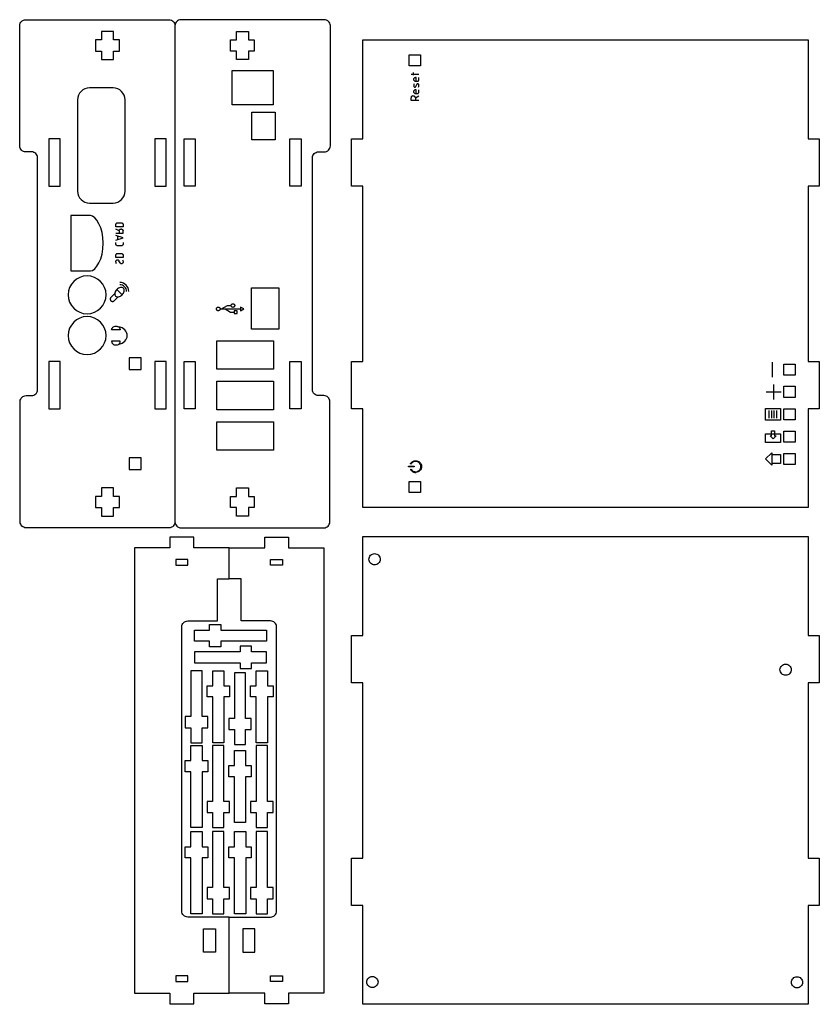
# Model space of a CAD drawing. Extents: x -7.8 to 0.6, y -5.4 to 5.
import ezdxf

# ---------------------------------------------------------------- set-up
doc = ezdxf.new("R2010")
doc.units = 0
doc.layers.add('LAYER_1', color=7, linetype='CONTINUOUS')

msp = doc.modelspace()

# ---------------------------------------------------------------- linework, layer by layer
at = {"layer": 'LAYER_1'}
for points in [[(-6.167, -0.281), (-6.168, -0.293), (-6.172, -0.305), (-6.178, -0.316), (-6.185, -0.325), (-6.195, -0.332), (-6.205, -0.338), (-6.217, -0.342), (-6.229, -0.343), (-7.738, -0.343), (-7.75, -0.342), (-7.762, -0.338), (-7.773, -0.332), (-7.782, -0.325), (-7.79, -0.316), (-7.795, -0.305), (-7.799, -0.293), (-7.8, -0.281), (-7.8, 0.989), (-7.799, 1.002), (-7.795, 1.014), (-7.79, 1.024), (-7.782, 1.033), (-7.773, 1.041), (-7.762, 1.047), (-7.75, 1.05), (-7.738, 1.052), (-7.68, 1.052), (-7.667, 1.053), (-7.655, 1.057), (-7.645, 1.062), (-7.636, 1.07), (-7.628, 1.079), (-7.622, 1.09), (-7.619, 1.102), (-7.617, 1.114), (-7.617, 3.562), (-7.619, 3.574), (-7.622, 3.586), (-7.628, 3.597), (-7.636, 3.606), (-7.645, 3.614), (-7.656, 3.619), (-7.667, 3.623), (-7.68, 3.624), (-7.743, 3.624), (-7.756, 3.626), (-7.767, 3.629), (-7.778, 3.635), (-7.787, 3.643), (-7.795, 3.652), (-7.801, 3.662), (-7.804, 3.674), (-7.805, 3.687), (-7.805, 4.957), (-7.804, 4.969), (-7.801, 4.981), (-7.795, 4.992), (-7.787, 5.001), (-7.778, 5.009), (-7.767, 5.014), (-7.756, 5.018), (-7.743, 5.019), (-6.229, 5.019), (-6.217, 5.018), (-6.205, 5.014), (-6.195, 5.009), (-6.185, 5.001), (-6.178, 4.992), (-6.172, 4.981), (-6.168, 4.969), (-6.167, 4.957), (-6.167, -0.281)], [(-6.754, 4.688), (-6.754, 4.806), (-6.817, 4.806), (-6.817, 4.895), (-6.942, 4.895), (-6.942, 4.806), (-7.004, 4.806), (-7.004, 4.688), (-6.942, 4.688), (-6.942, 4.599), (-6.817, 4.599), (-6.817, 4.688), (-6.754, 4.688)], [(-5.58, 4.688), (-5.58, 4.806), (-5.517, 4.806), (-5.517, 4.895), (-5.392, 4.895), (-5.392, 4.806), (-5.33, 4.806), (-5.33, 4.688), (-5.392, 4.688), (-5.392, 4.599), (-5.517, 4.599), (-5.517, 4.688), (-5.58, 4.688)], [(-4.187, -0.13), (-4.187, 0.913), (-4.305, 0.913), (-4.305, 1.413), (-4.187, 1.413), (-4.187, 3.263), (-4.305, 3.263), (-4.305, 3.763), (-4.187, 3.763), (-4.187, 4.806), (0.513, 4.806), (0.513, 3.763), (0.631, 3.763), (0.631, 3.263), (0.513, 3.263), (0.513, 1.413), (0.631, 1.413), (0.631, 0.913), (0.513, 0.913), (0.513, -0.13), (-4.187, -0.13)], [(-3.695, 4.531), (-3.695, 4.649), (-3.577, 4.649), (-3.577, 4.531), (-3.695, 4.531)], [(-5.565, 4.122), (-5.565, 4.483), (-5.133, 4.483), (-5.133, 4.122), (-5.565, 4.122)], [(-6.694, 3.209), (-6.694, 4.174), (-6.697, 4.199), (-6.704, 4.223), (-6.716, 4.244), (-6.731, 4.263), (-6.75, 4.278), (-6.771, 4.289), (-6.794, 4.297), (-6.819, 4.299), (-7.069, 4.299), (-7.095, 4.297), (-7.118, 4.289), (-7.139, 4.278), (-7.158, 4.263), (-7.173, 4.244), (-7.185, 4.223), (-7.192, 4.199), (-7.194, 4.174), (-7.194, 3.209), (-7.192, 3.184), (-7.185, 3.161), (-7.173, 3.14), (-7.158, 3.121), (-7.139, 3.106), (-7.118, 3.094), (-7.095, 3.087), (-7.069, 3.084), (-6.819, 3.084), (-6.794, 3.087), (-6.771, 3.094), (-6.75, 3.106), (-6.731, 3.121), (-6.716, 3.14), (-6.704, 3.161), (-6.697, 3.184), (-6.694, 3.209)], [(-5.357, 3.751), (-5.357, 4.043), (-5.11, 4.043), (-5.11, 3.751), (-5.357, 3.751)], [(-7.497, 3.263), (-7.379, 3.263), (-7.379, 3.763), (-7.497, 3.763), (-7.497, 3.263)], [(-6.379, 3.263), (-6.261, 3.263), (-6.261, 3.763), (-6.379, 3.763), (-6.379, 3.263)], [(-5.954, 3.263), (-6.072, 3.263), (-6.072, 3.763), (-5.954, 3.763), (-5.954, 3.263)], [(-4.836, 3.263), (-4.954, 3.263), (-4.954, 3.763), (-4.836, 3.763), (-4.836, 3.263)], [(-6.924, 2.66), (-6.927, 2.719), (-6.936, 2.773), (-6.951, 2.823), (-6.969, 2.866), (-6.99, 2.902), (-7.013, 2.929), (-7.036, 2.946), (-7.058, 2.952), (-7.265, 2.952), (-7.265, 2.367), (-7.058, 2.367), (-7.036, 2.373), (-7.013, 2.39), (-6.99, 2.417), (-6.969, 2.453), (-6.951, 2.496), (-6.936, 2.546), (-6.927, 2.601), (-6.924, 2.66)], [(-6.894, 2.116), (-6.898, 2.156), (-6.91, 2.193), (-6.929, 2.227), (-6.953, 2.257), (-6.983, 2.281), (-7.017, 2.3), (-7.054, 2.312), (-7.094, 2.316), (-7.135, 2.312), (-7.172, 2.3), (-7.206, 2.281), (-7.236, 2.257), (-7.26, 2.227), (-7.279, 2.193), (-7.29, 2.156), (-7.294, 2.116), (-7.29, 2.075), (-7.279, 2.038), (-7.26, 2.004), (-7.236, 1.974), (-7.206, 1.95), (-7.172, 1.931), (-7.135, 1.92), (-7.094, 1.916), (-7.054, 1.92), (-7.017, 1.931), (-6.983, 1.95), (-6.953, 1.974), (-6.929, 2.004), (-6.91, 2.038), (-6.898, 2.075), (-6.894, 2.116)], [(-5.36, 1.752), (-5.36, 2.189), (-5.073, 2.189), (-5.073, 1.752), (-5.36, 1.752)], [(-6.894, 1.686), (-6.898, 1.726), (-6.91, 1.763), (-6.929, 1.797), (-6.953, 1.827), (-6.983, 1.851), (-7.017, 1.87), (-7.054, 1.882), (-7.094, 1.886), (-7.135, 1.882), (-7.172, 1.87), (-7.206, 1.851), (-7.236, 1.827), (-7.26, 1.797), (-7.279, 1.763), (-7.29, 1.726), (-7.294, 1.686), (-7.29, 1.645), (-7.279, 1.608), (-7.26, 1.574), (-7.236, 1.544), (-7.206, 1.52), (-7.172, 1.501), (-7.135, 1.49), (-7.094, 1.486), (-7.054, 1.49), (-7.017, 1.501), (-6.983, 1.52), (-6.953, 1.544), (-6.929, 1.574), (-6.91, 1.608), (-6.898, 1.645), (-6.894, 1.686)], [(-5.727, 1.331), (-5.727, 1.631), (-5.127, 1.631), (-5.127, 1.331), (-5.727, 1.331)], [(-7.497, 0.913), (-7.379, 0.913), (-7.379, 1.413), (-7.497, 1.413), (-7.497, 0.913)], [(-6.523, 1.327), (-6.523, 1.452), (-6.65, 1.452), (-6.65, 1.327), (-6.523, 1.327)], [(-6.379, 0.913), (-6.261, 0.913), (-6.261, 1.413), (-6.379, 1.413), (-6.379, 0.913)], [(-5.954, 0.913), (-6.072, 0.913), (-6.072, 1.413), (-5.954, 1.413), (-5.954, 0.913)], [(-4.836, 0.913), (-4.954, 0.913), (-4.954, 1.413), (-4.836, 1.413), (-4.836, 0.913)], [(0.257, 1.267), (0.257, 1.385), (0.375, 1.385), (0.375, 1.267), (0.257, 1.267)], [(-5.727, 0.903), (-5.727, 1.203), (-5.127, 1.203), (-5.127, 0.903), (-5.727, 0.903)], [(0.257, 1.032), (0.257, 1.15), (0.375, 1.15), (0.375, 1.032), (0.257, 1.032)], [(0.257, 0.796), (0.257, 0.914), (0.375, 0.914), (0.375, 0.796), (0.257, 0.796)], [(-5.727, 0.476), (-5.727, 0.776), (-5.127, 0.776), (-5.127, 0.476), (-5.727, 0.476)], [(0.257, 0.56), (0.257, 0.678), (0.375, 0.678), (0.375, 0.56), (0.257, 0.56)], [(0.257, 0.324), (0.257, 0.442), (0.375, 0.442), (0.375, 0.324), (0.257, 0.324)], [(-6.523, 0.271), (-6.523, 0.396), (-6.65, 0.396), (-6.65, 0.271), (-6.523, 0.271)], [(-3.695, 0.028), (-3.695, 0.146), (-3.577, 0.146), (-3.577, 0.028), (-3.695, 0.028)], [(-6.754, -0.13), (-6.754, -0.012), (-6.817, -0.012), (-6.817, 0.077), (-6.942, 0.077), (-6.942, -0.012), (-7.004, -0.012), (-7.004, -0.13), (-6.942, -0.13), (-6.942, -0.219), (-6.817, -0.219), (-6.817, -0.13), (-6.754, -0.13)], [(-5.58, -0.13), (-5.58, -0.012), (-5.517, -0.012), (-5.517, 0.077), (-5.392, 0.077), (-5.392, -0.012), (-5.33, -0.012), (-5.33, -0.13), (-5.392, -0.13), (-5.392, -0.219), (-5.517, -0.219), (-5.517, -0.13), (-5.58, -0.13)], [(-5.595, -5.255), (-5.595, -4.451), (-5.158, -4.451), (-5.145, -4.45), (-5.134, -4.446), (-5.123, -4.441), (-5.114, -4.433), (-5.106, -4.424), (-5.1, -4.413), (-5.097, -4.401), (-5.095, -4.389), (-5.095, -1.389), (-5.097, -1.376), (-5.1, -1.364), (-5.106, -1.354), (-5.114, -1.345), (-5.123, -1.337), (-5.134, -1.331), (-5.145, -1.327), (-5.158, -1.326), (-5.47, -1.326), (-5.47, -0.881), (-5.595, -0.881), (-5.595, -0.555), (-5.22, -0.555), (-5.22, -0.441), (-4.97, -0.441), (-4.97, -0.555), (-4.595, -0.555), (-4.595, -5.255), (-4.97, -5.255), (-4.97, -5.368), (-5.22, -5.368), (-5.22, -5.255), (-5.595, -5.255)], [(-4.187, -5.372), (-4.187, -4.329), (-4.305, -4.329), (-4.305, -3.829), (-4.187, -3.829), (-4.187, -1.979), (-4.305, -1.979), (-4.305, -1.479), (-4.187, -1.479), (-4.187, -0.436), (0.513, -0.436), (0.513, -1.479), (0.631, -1.479), (0.631, -1.979), (0.513, -1.979), (0.513, -3.829), (0.631, -3.829), (0.631, -4.329), (0.513, -4.329), (0.513, -5.372), (-4.187, -5.372)], [(-4.121, -0.675), (-4.119, -0.663), (-4.116, -0.652), (-4.11, -0.642), (-4.103, -0.633), (-4.095, -0.626), (-4.084, -0.62), (-4.073, -0.617), (-4.061, -0.616), (-4.05, -0.617), (-4.039, -0.62), (-4.028, -0.626), (-4.02, -0.633), (-4.013, -0.642), (-4.007, -0.652), (-4.004, -0.663), (-4.002, -0.675), (-4.004, -0.687), (-4.007, -0.698), (-4.013, -0.708), (-4.02, -0.717), (-4.028, -0.724), (-4.039, -0.729), (-4.05, -0.733), (-4.061, -0.734), (-4.073, -0.733), (-4.084, -0.729), (-4.095, -0.724), (-4.103, -0.717), (-4.11, -0.708), (-4.116, -0.698), (-4.119, -0.687), (-4.121, -0.675)], [(-6.033, -0.737), (-6.033, -0.677), (-6.158, -0.677), (-6.158, -0.737), (-6.033, -0.737)], [(-5.158, -0.737), (-5.158, -0.677), (-5.033, -0.677), (-5.033, -0.737), (-5.158, -0.737)], [(-5.684, -1.363), (-5.684, -1.422), (-5.202, -1.422), (-5.202, -1.54), (-5.684, -1.54), (-5.684, -1.6), (-5.802, -1.6), (-5.802, -1.54), (-5.961, -1.54), (-5.961, -1.422), (-5.802, -1.422), (-5.802, -1.363), (-5.684, -1.363)], [(-5.478, -1.593), (-5.478, -1.652), (-5.961, -1.652), (-5.961, -1.77), (-5.478, -1.77), (-5.478, -1.829), (-5.36, -1.829), (-5.36, -1.77), (-5.202, -1.77), (-5.202, -1.652), (-5.36, -1.652), (-5.36, -1.593), (-5.478, -1.593)], [(-5.821, -2.335), (-5.88, -2.335), (-5.88, -1.853), (-5.999, -1.853), (-5.999, -2.335), (-6.058, -2.335), (-6.058, -2.453), (-5.999, -2.453), (-5.999, -2.612), (-5.88, -2.612), (-5.88, -2.453), (-5.821, -2.453), (-5.821, -2.335)], [(-5.592, -2.129), (-5.651, -2.129), (-5.651, -2.612), (-5.769, -2.612), (-5.769, -2.129), (-5.828, -2.129), (-5.828, -2.011), (-5.769, -2.011), (-5.769, -1.853), (-5.651, -1.853), (-5.651, -2.011), (-5.592, -2.011), (-5.592, -2.129)], [(-5.133, -2.129), (-5.192, -2.129), (-5.192, -2.612), (-5.31, -2.612), (-5.31, -2.129), (-5.37, -2.129), (-5.37, -2.011), (-5.31, -2.011), (-5.31, -1.853), (-5.192, -1.853), (-5.192, -2.011), (-5.133, -2.011), (-5.133, -2.129)], [(0.216, -1.841), (0.218, -1.829), (0.221, -1.818), (0.227, -1.808), (0.234, -1.8), (0.242, -1.792), (0.253, -1.787), (0.264, -1.783), (0.276, -1.782), (0.287, -1.783), (0.298, -1.787), (0.309, -1.792), (0.317, -1.8), (0.324, -1.808), (0.33, -1.818), (0.333, -1.829), (0.335, -1.841), (0.333, -1.853), (0.33, -1.864), (0.324, -1.874), (0.317, -1.883), (0.309, -1.89), (0.298, -1.896), (0.287, -1.899), (0.276, -1.9), (0.264, -1.899), (0.253, -1.896), (0.242, -1.89), (0.234, -1.883), (0.227, -1.874), (0.221, -1.864), (0.218, -1.853), (0.216, -1.841)], [(-5.363, -2.355), (-5.422, -2.355), (-5.422, -1.873), (-5.54, -1.873), (-5.54, -2.355), (-5.599, -2.355), (-5.599, -2.473), (-5.54, -2.473), (-5.54, -2.632), (-5.422, -2.632), (-5.422, -2.473), (-5.363, -2.473), (-5.363, -2.355)], [(-5.821, -2.918), (-5.88, -2.918), (-5.88, -3.507), (-5.999, -3.507), (-5.999, -2.918), (-6.058, -2.918), (-6.058, -2.8), (-5.999, -2.8), (-5.999, -2.641), (-5.88, -2.641), (-5.88, -2.8), (-5.821, -2.8), (-5.821, -2.918)], [(-5.592, -3.231), (-5.651, -3.231), (-5.651, -2.641), (-5.77, -2.641), (-5.77, -3.231), (-5.829, -3.231), (-5.829, -3.349), (-5.77, -3.349), (-5.77, -3.507), (-5.651, -3.507), (-5.651, -3.349), (-5.592, -3.349), (-5.592, -3.231)], [(-5.363, -2.971), (-5.422, -2.971), (-5.422, -3.454), (-5.54, -3.454), (-5.54, -2.971), (-5.599, -2.971), (-5.599, -2.853), (-5.54, -2.853), (-5.54, -2.695), (-5.422, -2.695), (-5.422, -2.853), (-5.363, -2.853), (-5.363, -2.971)], [(-5.132, -3.231), (-5.191, -3.231), (-5.191, -2.641), (-5.309, -2.641), (-5.309, -3.231), (-5.369, -3.231), (-5.369, -3.349), (-5.309, -3.349), (-5.309, -3.507), (-5.191, -3.507), (-5.191, -3.349), (-5.132, -3.349), (-5.132, -3.231)], [(-5.822, -3.827), (-5.881, -3.827), (-5.881, -4.416), (-6, -4.416), (-6, -3.827), (-6.059, -3.827), (-6.059, -3.709), (-6, -3.709), (-6, -3.55), (-5.881, -3.55), (-5.881, -3.709), (-5.822, -3.709), (-5.822, -3.827)], [(-5.592, -4.14), (-5.651, -4.14), (-5.651, -3.55), (-5.77, -3.55), (-5.77, -4.14), (-5.829, -4.14), (-5.829, -4.258), (-5.77, -4.258), (-5.77, -4.416), (-5.651, -4.416), (-5.651, -4.258), (-5.592, -4.258), (-5.592, -4.14)], [(-5.362, -3.827), (-5.421, -3.827), (-5.421, -4.416), (-5.54, -4.416), (-5.54, -3.827), (-5.599, -3.827), (-5.599, -3.709), (-5.54, -3.709), (-5.54, -3.55), (-5.421, -3.55), (-5.421, -3.709), (-5.362, -3.709), (-5.362, -3.827)], [(-5.132, -4.14), (-5.191, -4.14), (-5.191, -3.55), (-5.309, -3.55), (-5.309, -4.14), (-5.369, -4.14), (-5.369, -4.258), (-5.309, -4.258), (-5.309, -4.416), (-5.191, -4.416), (-5.191, -4.258), (-5.132, -4.258), (-5.132, -4.14)], [(-5.739, -4.823), (-5.866, -4.823), (-5.866, -4.577), (-5.739, -4.577), (-5.739, -4.823)], [(-5.452, -4.823), (-5.325, -4.823), (-5.325, -4.577), (-5.452, -4.577), (-5.452, -4.823)], [(-6.033, -5.131), (-6.033, -5.071), (-6.158, -5.071), (-6.158, -5.131), (-6.033, -5.131)], [(-5.158, -5.131), (-5.158, -5.071), (-5.033, -5.071), (-5.033, -5.131), (-5.158, -5.131)], [(-4.144, -5.137), (-4.142, -5.125), (-4.139, -5.114), (-4.133, -5.104), (-4.126, -5.096), (-4.118, -5.088), (-4.107, -5.083), (-4.096, -5.079), (-4.084, -5.078), (-4.073, -5.079), (-4.062, -5.083), (-4.051, -5.088), (-4.043, -5.096), (-4.036, -5.104), (-4.03, -5.114), (-4.027, -5.125), (-4.025, -5.137), (-4.027, -5.149), (-4.03, -5.16), (-4.036, -5.17), (-4.043, -5.179), (-4.051, -5.186), (-4.062, -5.192), (-4.073, -5.195), (-4.084, -5.196), (-4.096, -5.195), (-4.107, -5.192), (-4.118, -5.186), (-4.126, -5.179), (-4.133, -5.17), (-4.139, -5.16), (-4.142, -5.149), (-4.144, -5.137)], [(0.336, -5.14), (0.338, -5.128), (0.341, -5.117), (0.347, -5.107), (0.354, -5.099), (0.362, -5.091), (0.373, -5.086), (0.384, -5.082), (0.396, -5.081), (0.407, -5.082), (0.418, -5.086), (0.429, -5.091), (0.437, -5.099), (0.444, -5.107), (0.45, -5.117), (0.453, -5.128), (0.455, -5.14), (0.453, -5.152), (0.45, -5.163), (0.444, -5.173), (0.437, -5.182), (0.429, -5.189), (0.418, -5.195), (0.407, -5.198), (0.396, -5.199), (0.384, -5.198), (0.373, -5.195), (0.362, -5.189), (0.354, -5.182), (0.347, -5.173), (0.341, -5.163), (0.338, -5.152), (0.336, -5.14)]]:
    msp.add_lwpolyline(points, close=True, dxfattribs=at)
for points in [[(-6.167, -0.281), (-6.166, -0.293), (-6.162, -0.305), (-6.156, -0.316), (-6.149, -0.325), (-6.139, -0.332), (-6.129, -0.338), (-6.117, -0.342), (-6.104, -0.343), (-4.596, -0.343), (-4.584, -0.342), (-4.572, -0.338), (-4.561, -0.332), (-4.552, -0.325), (-4.544, -0.316), (-4.539, -0.305), (-4.535, -0.293), (-4.534, -0.281), (-4.534, 0.989), (-4.535, 1.002), (-4.539, 1.014), (-4.544, 1.024), (-4.552, 1.033), (-4.561, 1.041), (-4.572, 1.047), (-4.584, 1.05), (-4.596, 1.052), (-4.654, 1.052), (-4.667, 1.053), (-4.679, 1.057), (-4.689, 1.062), (-4.698, 1.07), (-4.706, 1.079), (-4.712, 1.09), (-4.715, 1.102), (-4.717, 1.114), (-4.717, 3.562), (-4.715, 3.574), (-4.712, 3.586), (-4.706, 3.597), (-4.698, 3.606), (-4.689, 3.614), (-4.678, 3.619), (-4.667, 3.623), (-4.654, 3.624), (-4.591, 3.624), (-4.578, 3.626), (-4.567, 3.629), (-4.556, 3.635), (-4.547, 3.643), (-4.539, 3.652), (-4.533, 3.662), (-4.53, 3.674), (-4.528, 3.687), (-4.528, 4.957), (-4.53, 4.969), (-4.533, 4.981), (-4.539, 4.992), (-4.547, 5.001), (-4.556, 5.009), (-4.567, 5.014), (-4.578, 5.018), (-4.591, 5.019), (-6.104, 5.019), (-6.117, 5.018), (-6.129, 5.014), (-6.139, 5.009), (-6.149, 5.001), (-6.156, 4.992), (-6.162, 4.981), (-6.166, 4.969), (-6.167, 4.957)], [(-5.595, -0.555), (-5.97, -0.555), (-5.97, -0.441), (-6.22, -0.441), (-6.22, -0.555), (-6.595, -0.555), (-6.595, -5.255), (-6.22, -5.255), (-6.22, -5.368), (-5.97, -5.368), (-5.97, -5.255), (-5.595, -5.255)], [(-5.595, -4.451), (-6.033, -4.451), (-6.046, -4.45), (-6.057, -4.446), (-6.068, -4.441), (-6.077, -4.433), (-6.085, -4.424), (-6.091, -4.413), (-6.094, -4.401), (-6.095, -4.389), (-6.095, -1.389), (-6.094, -1.376), (-6.091, -1.364), (-6.085, -1.354), (-6.077, -1.345), (-6.068, -1.337), (-6.057, -1.331), (-6.046, -1.327), (-6.033, -1.326), (-5.72, -1.326), (-5.72, -0.881), (-5.595, -0.881)]]:
    msp.add_lwpolyline(points, dxfattribs=at)
at = {"layer": 'LAYER_1', "color": 1}
for points in [[(-3.677, 4.445), (-3.677, 4.445), (-3.677, 4.445)], [(-3.65, 4.463), (-3.65, 4.463), (-3.65, 4.463)], [(-3.631, 4.408), (-3.631, 4.408), (-3.631, 4.408)], [(-3.631, 4.371), (-3.631, 4.371), (-3.631, 4.371)], [(-3.622, 4.408), (-3.622, 4.408), (-3.622, 4.408)], [(-3.594, 4.408), (-3.594, 4.408), (-3.594, 4.408)], [(-3.631, 4.278), (-3.631, 4.278), (-3.631, 4.278)], [(-3.622, 4.278), (-3.622, 4.278), (-3.622, 4.278)], [(-3.594, 4.278), (-3.594, 4.278), (-3.594, 4.278)], [(-3.677, 4.195), (-3.677, 4.195), (-3.677, 4.195)], [(-3.677, 4.167), (-3.677, 4.167), (-3.677, 4.167)], [(-3.659, 4.214), (-3.659, 4.214), (-3.659, 4.214)], [(-3.631, 4.241), (-3.631, 4.241), (-3.631, 4.241)], [(-3.631, 4.195), (-3.631, 4.195), (-3.631, 4.195)], [(-6.79, 2.834), (-6.79, 2.834), (-6.79, 2.834)], [(-6.79, 2.834), (-6.79, 2.834), (-6.79, 2.834)], [(-6.774, 2.876), (-6.774, 2.876), (-6.774, 2.876)], [(-6.74, 2.809), (-6.74, 2.809), (-6.74, 2.809)], [(-6.715, 2.834), (-6.715, 2.834), (-6.715, 2.834)], [(-6.79, 2.767), (-6.79, 2.767), (-6.79, 2.767)], [(-6.757, 2.767), (-6.757, 2.767), (-6.757, 2.767)], [(-6.715, 2.767), (-6.715, 2.767), (-6.715, 2.767)], [(-6.79, 2.692), (-6.79, 2.692), (-6.79, 2.692)], [(-6.79, 2.65), (-6.79, 2.65), (-6.79, 2.65)], [(-6.774, 2.634), (-6.774, 2.634), (-6.774, 2.634)], [(-6.769, 2.699), (-6.769, 2.699), (-6.769, 2.699)], [(-6.715, 2.65), (-6.715, 2.65), (-6.715, 2.65)], [(-6.79, 2.51), (-6.79, 2.51), (-6.79, 2.51)], [(-6.79, 2.51), (-6.79, 2.51), (-6.79, 2.51)], [(-6.774, 2.552), (-6.774, 2.552), (-6.774, 2.552)], [(-6.715, 2.51), (-6.715, 2.51), (-6.715, 2.51)], [(-6.711, 2.185), (-6.718, 2.19), (-6.725, 2.193), (-6.734, 2.194), (-6.743, 2.193), (-6.753, 2.19), (-6.763, 2.186), (-6.772, 2.18), (-6.781, 2.172), (-6.789, 2.163), (-6.795, 2.153), (-6.8, 2.144), (-6.802, 2.134), (-6.803, 2.125), (-6.802, 2.116), (-6.8, 2.108), (-6.795, 2.102), (-6.788, 2.097), (-6.781, 2.094), (-6.772, 2.093), (-6.763, 2.094), (-6.753, 2.097), (-6.743, 2.101), (-6.734, 2.108), (-6.725, 2.116), (-6.717, 2.125), (-6.711, 2.134), (-6.706, 2.144), (-6.704, 2.153), (-6.703, 2.163), (-6.704, 2.171), (-6.706, 2.179), (-6.711, 2.185)], [(-6.744, 1.746), (-6.836, 1.746), (-6.835, 1.754), (-6.832, 1.761), (-6.828, 1.768), (-6.822, 1.774), (-6.815, 1.779), (-6.808, 1.783), (-6.799, 1.785), (-6.79, 1.786), (-6.781, 1.785), (-6.772, 1.783), (-6.764, 1.779), (-6.757, 1.774), (-6.752, 1.768), (-6.748, 1.761), (-6.745, 1.754), (-6.744, 1.746)], [(-6.744, 1.625), (-6.836, 1.625), (-6.835, 1.617), (-6.832, 1.61), (-6.828, 1.603), (-6.822, 1.597), (-6.815, 1.592), (-6.808, 1.589), (-6.799, 1.586), (-6.79, 1.586), (-6.781, 1.586), (-6.772, 1.589), (-6.764, 1.592), (-6.757, 1.597), (-6.752, 1.603), (-6.748, 1.61), (-6.745, 1.617), (-6.744, 1.625)], [(0.064, 0.793), (0.064, 0.916), (0.222, 0.916), (0.222, 0.793), (0.064, 0.793)], [(0.064, 0.558), (0.064, 0.648), (0.222, 0.648), (0.222, 0.558), (0.064, 0.558)], [(0.159, 0.679), (0.159, 0.628), (0.175, 0.628), (0.143, 0.594), (0.111, 0.628), (0.127, 0.628), (0.127, 0.679), (0.159, 0.679)], [(0.129, 0.448), (0.129, 0.317), (0.064, 0.383), (0.129, 0.448)], [(-3.674, 0.273), (-3.67, 0.268), (-3.665, 0.263), (-3.66, 0.258), (-3.654, 0.255), (-3.648, 0.252), (-3.641, 0.25), (-3.634, 0.248), (-3.627, 0.248), (-3.616, 0.249), (-3.606, 0.253), (-3.597, 0.258), (-3.589, 0.265), (-3.582, 0.273), (-3.577, 0.282), (-3.574, 0.293), (-3.573, 0.304), (-3.574, 0.315), (-3.578, 0.325), (-3.583, 0.334), (-3.59, 0.342), (-3.598, 0.349), (-3.608, 0.354), (-3.618, 0.357), (-3.629, 0.358), (-3.636, 0.357), (-3.643, 0.356), (-3.65, 0.353), (-3.656, 0.35), (-3.662, 0.346), (-3.667, 0.342), (-3.671, 0.337), (-3.675, 0.331), (-3.678, 0.33), (-3.679, 0.33), (-3.68, 0.331), (-3.681, 0.332), (-3.681, 0.333), (-3.681, 0.335), (-3.676, 0.341), (-3.671, 0.347), (-3.666, 0.352), (-3.659, 0.356), (-3.652, 0.36), (-3.645, 0.362), (-3.637, 0.364), (-3.629, 0.365), (-3.617, 0.364), (-3.605, 0.36), (-3.594, 0.355), (-3.585, 0.347), (-3.577, 0.338), (-3.572, 0.328), (-3.568, 0.316), (-3.566, 0.304), (-3.567, 0.292), (-3.571, 0.28), (-3.576, 0.269), (-3.584, 0.26), (-3.593, 0.252), (-3.603, 0.246), (-3.615, 0.243), (-3.627, 0.241), (-3.635, 0.242), (-3.643, 0.243), (-3.65, 0.245), (-3.657, 0.249), (-3.664, 0.253), (-3.67, 0.257), (-3.675, 0.263), (-3.68, 0.269), (-3.675, 0.263), (-3.67, 0.257), (-3.664, 0.253), (-3.657, 0.249), (-3.65, 0.245), (-3.643, 0.243), (-3.635, 0.242), (-3.627, 0.241), (-3.635, 0.242), (-3.643, 0.243), (-3.65, 0.245), (-3.657, 0.249), (-3.664, 0.253), (-3.67, 0.257), (-3.675, 0.263), (-3.68, 0.269), (-3.68, 0.271), (-3.68, 0.272), (-3.679, 0.273), (-3.678, 0.274), (-3.677, 0.274), (-3.674, 0.273)], [(-3.705, 0.303), (-3.705, 0.303), (-3.705, 0.305), (-3.704, 0.306), (-3.703, 0.306), (-3.702, 0.307), (-3.646, 0.307), (-3.645, 0.306), (-3.644, 0.306), (-3.643, 0.305), (-3.643, 0.303), (-3.643, 0.303), (-3.643, 0.302), (-3.644, 0.301), (-3.645, 0.3), (-3.646, 0.3), (-3.702, 0.3), (-3.703, 0.3), (-3.704, 0.301), (-3.705, 0.302), (-3.705, 0.303)]]:
    msp.add_lwpolyline(points, close=True, dxfattribs=at)
for points in [[(-3.677, 4.445), (-3.594, 4.445)], [(-3.65, 4.435), (-3.65, 4.463)], [(-3.631, 4.408), (-3.636, 4.407), (-3.64, 4.405), (-3.644, 4.402), (-3.647, 4.398), (-3.649, 4.394), (-3.65, 4.389), (-3.649, 4.384), (-3.647, 4.38), (-3.644, 4.376), (-3.64, 4.373), (-3.636, 4.371), (-3.631, 4.371)], [(-3.622, 4.408), (-3.631, 4.408)], [(-3.631, 4.371), (-3.608, 4.371)], [(-3.622, 4.371), (-3.622, 4.408)], [(-3.608, 4.371), (-3.605, 4.371), (-3.603, 4.372), (-3.6, 4.373), (-3.598, 4.375), (-3.597, 4.377), (-3.595, 4.379), (-3.595, 4.382), (-3.594, 4.385)], [(-3.594, 4.385), (-3.594, 4.408)], [(-3.631, 4.278), (-3.636, 4.278), (-3.64, 4.276), (-3.644, 4.273), (-3.647, 4.269), (-3.649, 4.265), (-3.65, 4.26), (-3.649, 4.255), (-3.647, 4.251), (-3.644, 4.247), (-3.64, 4.244), (-3.636, 4.242), (-3.631, 4.241)], [(-3.644, 4.343), (-3.647, 4.336), (-3.648, 4.329), (-3.648, 4.321), (-3.647, 4.314)], [(-3.647, 4.314), (-3.645, 4.311), (-3.643, 4.309), (-3.64, 4.307), (-3.636, 4.307), (-3.633, 4.307), (-3.63, 4.308), (-3.628, 4.311), (-3.626, 4.314)], [(-3.622, 4.278), (-3.631, 4.278)], [(-3.626, 4.314), (-3.617, 4.335)], [(-3.622, 4.241), (-3.622, 4.278)], [(-3.596, 4.335), (-3.598, 4.338), (-3.6, 4.34), (-3.603, 4.342), (-3.606, 4.342), (-3.61, 4.342), (-3.613, 4.341), (-3.615, 4.338), (-3.617, 4.335)], [(-3.598, 4.306), (-3.596, 4.313), (-3.594, 4.32), (-3.595, 4.327), (-3.596, 4.335)], [(-3.594, 4.255), (-3.594, 4.278)], [(-3.659, 4.214), (-3.663, 4.213), (-3.666, 4.212), (-3.669, 4.211), (-3.672, 4.208), (-3.674, 4.205), (-3.676, 4.202), (-3.677, 4.199), (-3.677, 4.195)], [(-3.677, 4.167), (-3.677, 4.195)], [(-3.594, 4.167), (-3.677, 4.167)], [(-3.659, 4.214), (-3.65, 4.214)], [(-3.631, 4.195), (-3.632, 4.199), (-3.633, 4.202), (-3.634, 4.205), (-3.637, 4.208), (-3.639, 4.21), (-3.642, 4.212), (-3.646, 4.213), (-3.65, 4.214)], [(-3.631, 4.241), (-3.608, 4.241)], [(-3.631, 4.195), (-3.594, 4.214)], [(-3.631, 4.195), (-3.631, 4.167)], [(-3.608, 4.241), (-3.605, 4.242), (-3.603, 4.242), (-3.6, 4.244), (-3.598, 4.245), (-3.597, 4.248), (-3.595, 4.25), (-3.595, 4.252), (-3.594, 4.255)], [(-6.79, 2.859), (-6.79, 2.862), (-6.789, 2.865), (-6.787, 2.868), (-6.785, 2.871), (-6.783, 2.873), (-6.78, 2.874), (-6.777, 2.875), (-6.774, 2.876)], [(-6.79, 2.834), (-6.79, 2.859)], [(-6.715, 2.834), (-6.79, 2.834)], [(-6.757, 2.792), (-6.79, 2.809)], [(-6.774, 2.876), (-6.732, 2.876)], [(-6.757, 2.792), (-6.756, 2.795), (-6.756, 2.799), (-6.754, 2.801), (-6.752, 2.804), (-6.749, 2.806), (-6.747, 2.808), (-6.743, 2.809), (-6.74, 2.809)], [(-6.732, 2.809), (-6.74, 2.809)], [(-6.732, 2.876), (-6.728, 2.875), (-6.725, 2.874), (-6.723, 2.873), (-6.72, 2.871), (-6.718, 2.868), (-6.716, 2.865), (-6.715, 2.862), (-6.715, 2.859)], [(-6.732, 2.809), (-6.728, 2.809), (-6.725, 2.808), (-6.723, 2.806), (-6.72, 2.804), (-6.718, 2.801), (-6.716, 2.799), (-6.715, 2.795), (-6.715, 2.792)], [(-6.715, 2.859), (-6.715, 2.834)], [(-6.79, 2.767), (-6.715, 2.767)], [(-6.715, 2.717), (-6.79, 2.742)], [(-6.79, 2.692), (-6.715, 2.717)], [(-6.769, 2.699), (-6.769, 2.735)], [(-6.757, 2.792), (-6.757, 2.767)], [(-6.715, 2.767), (-6.715, 2.792)], [(-6.79, 2.65), (-6.79, 2.667)], [(-6.774, 2.634), (-6.777, 2.634), (-6.78, 2.635), (-6.783, 2.636), (-6.785, 2.638), (-6.787, 2.641), (-6.789, 2.644), (-6.79, 2.647), (-6.79, 2.65)], [(-6.732, 2.634), (-6.774, 2.634)], [(-6.715, 2.65), (-6.715, 2.647), (-6.716, 2.644), (-6.718, 2.641), (-6.72, 2.638), (-6.723, 2.636), (-6.725, 2.635), (-6.728, 2.634), (-6.732, 2.634)], [(-6.715, 2.667), (-6.715, 2.65)], [(-6.79, 2.535), (-6.79, 2.539), (-6.789, 2.542), (-6.787, 2.545), (-6.785, 2.547), (-6.783, 2.549), (-6.78, 2.551), (-6.777, 2.552), (-6.774, 2.552)], [(-6.79, 2.51), (-6.79, 2.535)], [(-6.715, 2.51), (-6.79, 2.51)], [(-6.774, 2.552), (-6.732, 2.552)], [(-6.732, 2.552), (-6.728, 2.552), (-6.725, 2.551), (-6.723, 2.549), (-6.72, 2.547), (-6.718, 2.545), (-6.716, 2.542), (-6.715, 2.539), (-6.715, 2.535)], [(-6.715, 2.535), (-6.715, 2.51)], [(-6.79, 2.469), (-6.79, 2.472), (-6.789, 2.474), (-6.788, 2.477), (-6.787, 2.479), (-6.785, 2.481), (-6.783, 2.483), (-6.78, 2.484), (-6.777, 2.485), (-6.775, 2.485), (-6.772, 2.485), (-6.769, 2.485), (-6.767, 2.484), (-6.764, 2.482), (-6.762, 2.481), (-6.76, 2.479), (-6.759, 2.476)], [(-6.784, 2.444), (-6.787, 2.45), (-6.789, 2.456), (-6.79, 2.462), (-6.79, 2.469)], [(-6.747, 2.453), (-6.759, 2.476)], [(-6.715, 2.46), (-6.715, 2.457), (-6.716, 2.455), (-6.717, 2.452), (-6.719, 2.45), (-6.721, 2.448), (-6.723, 2.446), (-6.725, 2.445), (-6.728, 2.444), (-6.731, 2.444), (-6.733, 2.444), (-6.736, 2.444), (-6.739, 2.445), (-6.741, 2.447), (-6.743, 2.448), (-6.745, 2.45), (-6.747, 2.453)], [(-6.721, 2.485), (-6.718, 2.479), (-6.717, 2.473), (-6.715, 2.467), (-6.715, 2.46)], [(-6.654, 2.151), (-6.656, 2.17), (-6.662, 2.188), (-6.671, 2.204), (-6.682, 2.218), (-6.696, 2.229), (-6.712, 2.238), (-6.73, 2.244), (-6.749, 2.246)], [(-6.678, 2.151), (-6.679, 2.165), (-6.683, 2.178), (-6.69, 2.191), (-6.699, 2.201), (-6.709, 2.21), (-6.722, 2.216), (-6.735, 2.221), (-6.749, 2.222)], [(-6.803, 2.129), (-6.844, 2.089), (-6.847, 2.085), (-6.849, 2.08), (-6.85, 2.076), (-6.851, 2.071), (-6.85, 2.066), (-6.849, 2.061), (-6.847, 2.057), (-6.844, 2.053), (-6.844, 2.053), (-6.84, 2.05), (-6.835, 2.048), (-6.831, 2.046), (-6.826, 2.046), (-6.821, 2.046), (-6.816, 2.048), (-6.812, 2.05), (-6.808, 2.053), (-6.768, 2.094)], [(-6.725, 2.116), (-6.781, 2.172)], [(-6.763, 1.593), (-6.744, 1.598), (-6.726, 1.605), (-6.71, 1.615), (-6.696, 1.626), (-6.685, 1.639), (-6.677, 1.653), (-6.671, 1.669), (-6.67, 1.686), (-6.671, 1.702), (-6.677, 1.718), (-6.685, 1.732), (-6.696, 1.745), (-6.71, 1.756), (-6.726, 1.766), (-6.744, 1.773), (-6.763, 1.778)], [(0.138, 1.247), (0.138, 1.405)], [(0.15, 1.011), (0.15, 1.17)], [(0.071, 1.091), (0.229, 1.091)], [(0.102, 0.814), (0.102, 0.895)], [(0.129, 0.814), (0.129, 0.895)], [(0.156, 0.814), (0.156, 0.895)], [(0.183, 0.814), (0.183, 0.895)], [(0.119, 0.628)], [(0.127, 0.654)], [(0.143, 0.679)], [(0.159, 0.654)], [(0.167, 0.628)], [(0.127, 0.611)], [(0.159, 0.611)], [(0.129, 0.429), (0.222, 0.429), (0.222, 0.336), (0.129, 0.336)], [(0.097, 0.415)], [(0.097, 0.35)], [(0.129, 0.383)], [(-3.614, 0.216), (-3.614, 0.216)], [(-3.614, 0.216), (-3.614, 0.216)]]:
    msp.add_lwpolyline(points, dxfattribs=at)
at = {"layer": 'LAYER_1', "color": 240}
for points in [[(-5.71, 1.947), (-5.714, 1.948), (-5.717, 1.949), (-5.721, 1.951), (-5.724, 1.953), (-5.726, 1.956), (-5.728, 1.959), (-5.729, 1.963), (-5.729, 1.966), (-5.729, 1.97), (-5.728, 1.974), (-5.726, 1.977), (-5.724, 1.98), (-5.721, 1.982), (-5.717, 1.984), (-5.714, 1.985), (-5.71, 1.986), (-5.706, 1.985), (-5.703, 1.984), (-5.699, 1.982), (-5.697, 1.98), (-5.694, 1.977), (-5.692, 1.974), (-5.691, 1.97), (-5.691, 1.966), (-5.691, 1.963), (-5.692, 1.959), (-5.694, 1.956), (-5.697, 1.953), (-5.699, 1.951), (-5.703, 1.949), (-5.706, 1.948), (-5.71, 1.947), (-5.71, 1.947)], [(-5.556, 1.983), (-5.559, 1.984), (-5.563, 1.985), (-5.566, 1.987), (-5.569, 1.989), (-5.571, 1.992), (-5.573, 1.995), (-5.574, 1.999), (-5.575, 2.002), (-5.574, 2.006), (-5.573, 2.01), (-5.571, 2.013), (-5.569, 2.016), (-5.566, 2.018), (-5.563, 2.02), (-5.559, 2.021), (-5.556, 2.022), (-5.552, 2.021), (-5.548, 2.02), (-5.545, 2.018), (-5.542, 2.016), (-5.54, 2.013), (-5.538, 2.01), (-5.537, 2.006), (-5.536, 2.002), (-5.537, 1.999), (-5.538, 1.995), (-5.54, 1.992), (-5.542, 1.989), (-5.545, 1.987), (-5.548, 1.985), (-5.552, 1.984), (-5.556, 1.983), (-5.556, 1.983)], [(-5.44, 1.966), (-5.476, 1.986), (-5.476, 1.945), (-5.44, 1.966)], [(-5.541, 1.948), (-5.541, 1.919), (-5.51, 1.919), (-5.51, 1.948), (-5.541, 1.948)]]:
    msp.add_lwpolyline(points, close=True, dxfattribs=at)
for points in [[(-5.677, 1.966), (-5.614, 2.003), (-5.575, 2.003)], [(-5.691, 1.966), (-5.638, 1.966), (-5.476, 1.966)], [(-5.638, 1.966), (-5.581, 1.933), (-5.541, 1.933)]]:
    msp.add_lwpolyline(points, dxfattribs=at)

doc.saveas('drawing.dxf')
